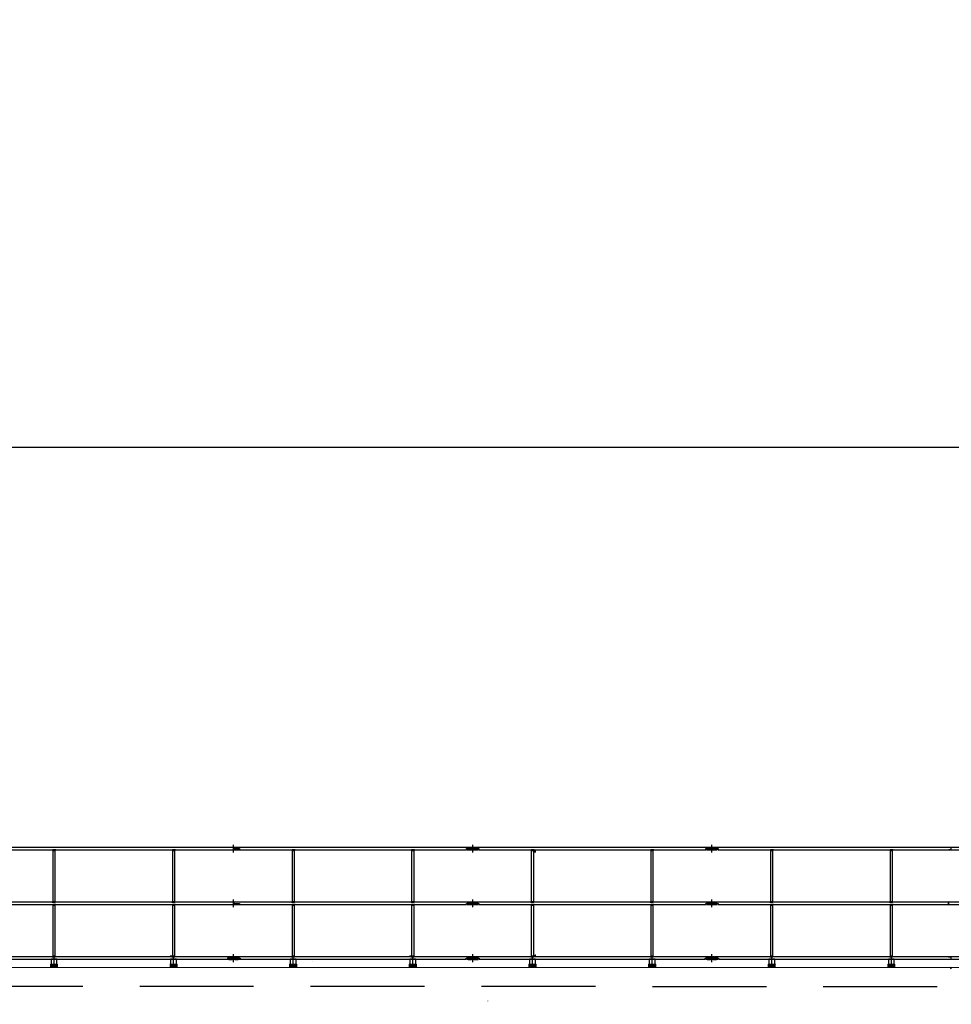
# Model space of a CAD drawing. Extents: x -805 to 3526, y -961 to 1039.
# Tile 137 of 256: x 302.48 to 310.27, y 37.2 to 45.43. Entities that reach past the tile are written whole.
import ezdxf

# ---------------------------------------------------------------- set-up
doc = ezdxf.new("R2010")
doc.units = 0
doc.linetypes.add('VERDECKT2', pattern=[4.7625, 3.175, -1.5875])
doc.layers.get('0').update_dxf_attribs({"color": 251})
for name, color, linetype in [('_IB_Konstruktion geschnitten', 4, 'Continuous'), ('Schnitt 2', 251, 'Continuous'), ('TTK-P-Bahnsteig', 12, 'Continuous'), ('TTK-P-Gleis', 162, 'Continuous'), ('TTK-P-Verm-ProVI', 112, 'Continuous')]:
    doc.layers.add(name, color=color, linetype=linetype)
doc.layers.add('P-HP-Dorsten 2022 - Ansicht$0$VE22-087 - Bf_Dorsten-Hervest ModellRevit2021_rvt-1-Schnitt 8$0$A-GENM', color=13, linetype='Continuous', lineweight=9)
doc.layers.add('TTK-P-Treppe unten', color=12, linetype='Continuous', lineweight=25)
doc.styles.add('AKG DIN 6776', font='AKG_DIN67.TTF')
doc.dimstyles.new('TTK$6', dxfattribs={"dimtxt": 2.5, "dimasz": 2.5, "dimexe": 3.5, "dimexo": 0.1, "dimgap": 1, "dimtad": 1, "dimzin": 0, "dimtxsty": 'AKG DIN 6776', "dimblk": 'OBLIQUE', "dimcen": -0.09, "dimdle": 3, "dimse1": 1, "dimse2": 1, "dimclrd": 256, "dimclre": 256, "dimclrt": 256, "dimadec": 3, "dimazin": 0, "dimtfac": 1, "dimtofl": 0, "dimtmove": 0, "dimatfit": 3, "dimldrblk": 'OBLIQUE', "dimfxl": 7, "dimfxlon": 1, "dimtolj": 1, "dimtzin": 0, "dimlwd": -1, "dimlwe": -1, "dimarcsym": 0})

# ---------------------------------------------------------------- blocks, each defined once
blk = doc.blocks.new('*D546')
at = {"layer": 'DEFPOINTS', "color": 0}
for p in [(1248.9571, 37.4519), (1249.0816, 37.3335), (0, 0)]:
    blk.add_point(p, dxfattribs=at)
at = {"layer": 'TTK-P-Treppe unten', "insert": (1249.4133, 37.6958), "char_height": 0.25, "attachment_point": 5, "style": 'AKG DIN 6776'}
blk.add_mtext('\\A1;37,33', dxfattribs=at)
blk = doc.blocks.new('_OBLIQUE')
at = {"color": 0, "linetype": 'ByBlock'}
blk.add_line((-0.5, -0.5), (0.5, 0.5), dxfattribs=at)
blk = doc.blocks.new('*D545')
at = {"layer": 'DEFPOINTS', "color": 0}
for p in [(1259.6018, 37.4765), (1259.6991, 37.3874), (0.198, 0.0396)]:
    blk.add_point(p, dxfattribs=at)
at = {"layer": 'TTK-P-Treppe unten', "insert": (1259.1455, 37.7204), "char_height": 0.25, "attachment_point": 5, "style": 'AKG DIN 6776'}
blk.add_mtext('\\A1;37,35', dxfattribs=at)
blk = doc.blocks.new('*D540')
at = {"layer": 'DEFPOINTS', "color": 0}
for p in [(1239.4124, 37.4656), (1239.2481, 37.3256), (-4.9372, 1.7943)]:
    blk.add_point(p, dxfattribs=at)
at = {"layer": 'TTK-P-Treppe unten', "insert": (1238.8681, 37.7095), "char_height": 0.25, "attachment_point": 5, "style": 'AKG DIN 6776', "bg_fill": 3, "box_fill_scale": 1.1, "bg_fill_color": 256, "bg_fill_true_color": 13158600, "bg_fill_transparency": 0}
blk.add_mtext('\\A1;37,329', dxfattribs=at)

msp = doc.modelspace()

# ---------------------------------------------------------------- linework, layer by layer
at = {"layer": '_IB_Konstruktion geschnitten', "color": 251}
for p, q in [((304.2706, 38.4719), (304.2706, 38.5372)), ((306.2706, 38.4719), (306.2706, 38.5372)), ((306.2706, 38.4719), (306.2706, 38.5372)), ((308.2706, 38.4719), (308.2706, 38.5372)), ((308.2706, 38.4719), (308.2706, 38.5372)), ((306.2681, 38.5145), (299.7536, 38.5145)), ((299.7536, 38.4945), (306.2186, 38.4945)), ((302.7556, 38.4945), (302.7606, 38.4945)), ((302.7606, 38.4895), (302.7556, 38.4945)), ((302.7556, 38.4945), (302.7606, 38.4945)), ((302.7606, 38.4895), (302.7556, 38.4945)), ((302.7806, 38.4945), (302.7606, 38.4945)), ((302.7606, 38.4945), (302.7606, 38.057)), ((302.7606, 38.4945), (302.7606, 38.4895)), ((302.7606, 38.4945), (302.7606, 38.4895)), ((302.7806, 38.4945), (302.7606, 38.4945)), ((302.7606, 38.4945), (302.7606, 38.4895)), ((302.7606, 38.4895), (302.7806, 38.4895)), ((302.7806, 38.057), (302.7806, 38.4945)), ((302.7856, 38.4945), (302.7806, 38.4945)), ((302.7806, 38.4945), (302.7806, 38.4895)), ((302.7806, 38.4895), (302.7856, 38.4945)), ((302.7856, 38.4945), (302.7806, 38.4945)), ((302.7806, 38.4945), (302.7806, 38.4895)), ((302.7806, 38.4895), (302.7856, 38.4945)), ((302.7806, 38.4895), (302.7806, 38.4945)), ((303.7556, 38.4945), (303.7606, 38.4945)), ((303.7606, 38.4895), (303.7556, 38.4945)), ((303.7556, 38.4945), (303.7606, 38.4945)), ((303.7606, 38.4895), (303.7556, 38.4945)), ((303.7606, 38.4945), (303.7606, 38.4895)), ((303.7806, 38.4945), (303.7606, 38.4945)), ((303.7606, 38.4945), (303.7606, 38.057)), ((303.7606, 38.4945), (303.7606, 38.4895)), ((303.7806, 38.4945), (303.7606, 38.4945)), ((303.7606, 38.4945), (303.7606, 38.4895)), ((303.7606, 38.4895), (303.7806, 38.4895)), ((303.7856, 38.4945), (303.7806, 38.4945)), ((303.7806, 38.4945), (303.7806, 38.4895)), ((303.7806, 38.4895), (303.7856, 38.4945)), ((303.7806, 38.057), (303.7806, 38.4945)), ((303.7856, 38.4945), (303.7806, 38.4945)), ((303.7806, 38.4945), (303.7806, 38.4895)), ((303.7806, 38.4895), (303.7856, 38.4945)), ((303.7806, 38.4895), (303.7806, 38.4945)), ((304.2731, 38.5145), (304.2731, 38.5045)), ((304.2731, 38.5045), (304.3226, 38.5045)), ((304.3226, 38.5045), (304.3226, 38.4945)), ((304.7556, 38.4945), (304.7606, 38.4945)), ((304.7606, 38.4895), (304.7556, 38.4945)), ((304.7556, 38.4945), (304.7606, 38.4945)), ((304.7606, 38.4895), (304.7556, 38.4945)), ((304.7806, 38.4945), (304.7606, 38.4945)), ((304.7606, 38.4945), (304.7606, 38.057)), ((304.7606, 38.4945), (304.7606, 38.4895)), ((304.7606, 38.4945), (304.7606, 38.4895)), ((304.7806, 38.4945), (304.7606, 38.4945)), ((304.7606, 38.4945), (304.7606, 38.4895)), ((304.7606, 38.4895), (304.7806, 38.4895)), ((304.7806, 38.057), (304.7806, 38.4945)), ((304.7856, 38.4945), (304.7806, 38.4945)), ((304.7806, 38.4945), (304.7806, 38.4895)), ((304.7806, 38.4895), (304.7856, 38.4945)), ((304.7856, 38.4945), (304.7806, 38.4945)), ((304.7806, 38.4945), (304.7806, 38.4895)), ((304.7806, 38.4895), (304.7856, 38.4945)), ((304.7806, 38.4895), (304.7806, 38.4945)), ((305.7556, 38.4945), (305.7606, 38.4945)), ((305.7606, 38.4895), (305.7556, 38.4945)), ((305.7556, 38.4945), (305.7606, 38.4945)), ((305.7606, 38.4895), (305.7556, 38.4945)), ((305.7606, 38.4945), (305.7606, 38.4895)), ((305.7806, 38.4945), (305.7606, 38.4945)), ((305.7606, 38.4945), (305.7606, 38.057)), ((305.7606, 38.4945), (305.7606, 38.4895)), ((305.7806, 38.4945), (305.7606, 38.4945)), ((305.7606, 38.4945), (305.7606, 38.4895)), ((305.7606, 38.4895), (305.7806, 38.4895)), ((305.7856, 38.4945), (305.7806, 38.4945)), ((305.7806, 38.4945), (305.7806, 38.4895)), ((305.7806, 38.4895), (305.7856, 38.4945)), ((305.7806, 38.057), (305.7806, 38.4945)), ((305.7856, 38.4945), (305.7806, 38.4945)), ((305.7806, 38.4945), (305.7806, 38.4895)), ((305.7806, 38.4895), (305.7856, 38.4945)), ((305.7806, 38.4895), (305.7806, 38.4945)), ((306.2186, 38.4945), (306.2186, 38.5045)), ((306.2186, 38.5045), (306.2681, 38.5045)), ((306.2681, 38.5045), (306.2681, 38.5145)), ((308.2681, 38.5145), (306.2731, 38.5145)), ((306.2731, 38.5145), (306.2731, 38.5045)), ((306.2731, 38.5045), (306.3226, 38.5045)), ((306.3226, 38.5045), (306.3226, 38.4945)), ((306.3226, 38.4945), (308.2186, 38.4945)), ((306.7556, 38.4945), (306.7606, 38.4945)), ((306.7606, 38.4895), (306.7556, 38.4945)), ((306.7556, 38.4945), (306.7606, 38.4945)), ((306.7606, 38.4895), (306.7556, 38.4945)), ((306.7606, 38.4945), (306.7606, 38.4895)), ((306.7806, 38.4945), (306.7606, 38.4945)), ((306.7606, 38.4945), (306.7606, 38.057)), ((306.7606, 38.4945), (306.7606, 38.4895)), ((306.7806, 38.4945), (306.7606, 38.4945)), ((306.7606, 38.4945), (306.7606, 38.4895)), ((306.7606, 38.4895), (306.7806, 38.4895)), ((306.7706, 38.4945), (306.7869, 38.4787)), ((306.7856, 38.4945), (306.7806, 38.4945)), ((306.7806, 38.4945), (306.7806, 38.4895)), ((306.7806, 38.4895), (306.7856, 38.4945)), ((306.7806, 38.057), (306.7806, 38.4945)), ((306.7856, 38.4945), (306.7806, 38.4945)), ((306.7806, 38.4945), (306.7806, 38.4895)), ((306.7806, 38.4895), (306.7856, 38.4945)), ((306.7806, 38.4895), (306.7806, 38.4945)), ((306.7821, 38.493), (306.7869, 38.4864)), ((306.7869, 38.4864), (306.7993, 38.4864)), ((306.7869, 38.4787), (306.7993, 38.4787)), ((306.7936, 38.4892), (306.7936, 38.4864)), ((306.7936, 38.4892), (306.7964, 38.4864)), ((306.7936, 38.4843), (306.7962, 38.4843)), ((306.7936, 38.4837), (306.7936, 38.4787)), ((306.7936, 38.4812), (306.7962, 38.4837)), ((307.7506, 38.4945), (307.7606, 38.4945)), ((307.7506, 38.4945), (307.7606, 38.4945)), ((307.7556, 38.4945), (307.7606, 38.4945)), ((307.7606, 38.4895), (307.7556, 38.4945)), ((307.7556, 38.4945), (307.7606, 38.4945)), ((307.7606, 38.4895), (307.7556, 38.4945)), ((307.7806, 38.4945), (307.7606, 38.4945)), ((307.7606, 38.4945), (307.7606, 38.057)), ((307.7606, 38.4945), (307.7606, 38.4895)), ((307.7606, 38.4945), (307.7606, 38.4895)), ((307.7806, 38.4945), (307.7606, 38.4945)), ((307.7606, 38.4945), (307.7606, 38.4895)), ((307.7606, 38.4895), (307.7806, 38.4895)), ((307.7806, 38.057), (307.7806, 38.4945)), ((307.7856, 38.4945), (307.7806, 38.4945)), ((307.7806, 38.4945), (307.7806, 38.4895)), ((307.7806, 38.4895), (307.7856, 38.4945)), ((307.7856, 38.4945), (307.7806, 38.4945)), ((307.7806, 38.4945), (307.7806, 38.4895)), ((307.7806, 38.4895), (307.7856, 38.4945)), ((307.7806, 38.4895), (307.7806, 38.4945)), ((308.2186, 38.4945), (308.2186, 38.5045)), ((308.2186, 38.5045), (308.2681, 38.5045)), ((308.2681, 38.5045), (308.2681, 38.5145)), ((310.4237, 38.5145), (308.2731, 38.5145)), ((308.2731, 38.5145), (308.2731, 38.5045)), ((308.2731, 38.5045), (308.3226, 38.5045)), ((308.3226, 38.5045), (308.3226, 38.4945)), ((308.3226, 38.4945), (310.4237, 38.4945)), ((308.7556, 38.4945), (308.7606, 38.4945)), ((308.7606, 38.4895), (308.7556, 38.4945)), ((308.7556, 38.4945), (308.7606, 38.4945)), ((308.7606, 38.4895), (308.7556, 38.4945)), ((308.7806, 38.4945), (308.7606, 38.4945)), ((308.7606, 38.4945), (308.7606, 38.057)), ((308.7606, 38.4945), (308.7606, 38.4895)), ((308.7606, 38.4945), (308.7606, 38.4895)), ((308.7806, 38.4945), (308.7606, 38.4945)), ((308.7606, 38.4945), (308.7606, 38.4895)), ((308.7606, 38.4895), (308.7806, 38.4895)), ((308.7806, 38.057), (308.7806, 38.4945)), ((308.7856, 38.4945), (308.7806, 38.4945)), ((308.7806, 38.4945), (308.7806, 38.4895)), ((308.7806, 38.4895), (308.7856, 38.4945)), ((308.7856, 38.4945), (308.7806, 38.4945)), ((308.7806, 38.4945), (308.7806, 38.4895)), ((308.7806, 38.4895), (308.7856, 38.4945)), ((308.7806, 38.4895), (308.7806, 38.4945)), ((309.7556, 38.4945), (309.7606, 38.4945)), ((309.7606, 38.4895), (309.7556, 38.4945)), ((309.7556, 38.4945), (309.7606, 38.4945)), ((309.7606, 38.4895), (309.7556, 38.4945)), ((309.7806, 38.4945), (309.7606, 38.4945)), ((309.7606, 38.4945), (309.7606, 38.057)), ((309.7606, 38.4945), (309.7606, 38.4895)), ((309.7606, 38.4945), (309.7606, 38.4895)), ((309.7806, 38.4945), (309.7606, 38.4945)), ((309.7606, 38.4945), (309.7606, 38.4895)), ((309.7606, 38.4895), (309.7806, 38.4895)), ((309.7806, 38.057), (309.7806, 38.4945)), ((309.7856, 38.4945), (309.7806, 38.4945)), ((309.7806, 38.4945), (309.7806, 38.4895)), ((309.7806, 38.4895), (309.7856, 38.4945)), ((309.7856, 38.4945), (309.7806, 38.4945)), ((309.7806, 38.4945), (309.7806, 38.4895)), ((309.7806, 38.4895), (309.7856, 38.4945)), ((309.7806, 38.4895), (309.7806, 38.4945)), ((310.2476, 38.4945), (310.2506, 38.4945)), ((310.2506, 38.4915), (310.2476, 38.4945)), ((310.2506, 38.4945), (310.2506, 38.4915)), ((310.2706, 38.4945), (310.2506, 38.4945)), ((310.2676, 38.4945), (310.2706, 38.4945)), ((310.2706, 38.4915), (310.2676, 38.4945)), ((310.2706, 38.4945), (310.2706, 38.5125)), ((310.2706, 38.4945), (310.2706, 38.4915)), ((306.2681, 38.057), (299.7536, 38.057)), ((299.7536, 38.037), (306.2186, 38.037)), ((302.7606, 38.062), (302.7556, 38.057)), ((302.7606, 38.062), (302.7556, 38.057)), ((302.7556, 38.057), (302.7606, 38.057)), ((302.7556, 38.057), (302.7606, 38.057)), ((302.7556, 38.037), (302.7606, 38.037)), ((302.7606, 38.032), (302.7556, 38.037)), ((302.7556, 38.037), (302.7606, 38.037)), ((302.7606, 38.032), (302.7556, 38.037)), ((302.7606, 38.057), (302.7606, 38.062)), ((302.7606, 38.057), (302.7606, 38.062)), ((302.7606, 38.062), (302.7806, 38.062)), ((302.7606, 38.057), (302.7606, 38.062)), ((302.7606, 38.057), (302.7806, 38.057)), ((302.7806, 38.057), (302.7606, 38.057)), ((302.7806, 38.037), (302.7606, 38.037)), ((302.7606, 38.037), (302.7606, 38.032)), ((302.7606, 38.037), (302.7606, 38.032)), ((302.7806, 38.037), (302.7606, 38.037)), ((302.7606, 38.037), (302.7606, 38.032)), ((302.7606, 38.032), (302.7806, 38.032)), ((302.7806, 38.057), (302.7806, 38.062)), ((302.7806, 38.062), (302.7856, 38.057)), ((302.7806, 38.057), (302.7806, 38.062)), ((302.7806, 38.062), (302.7856, 38.057)), ((302.7806, 38.062), (302.7806, 38.057)), ((302.7856, 38.057), (302.7806, 38.057)), ((302.7856, 38.057), (302.7806, 38.057)), ((302.7856, 38.037), (302.7806, 38.037)), ((302.7806, 38.037), (302.7806, 38.032)), ((302.7806, 38.032), (302.7856, 38.037)), ((302.7856, 38.037), (302.7806, 38.037)), ((302.7806, 38.037), (302.7806, 38.032)), ((302.7806, 38.032), (302.7856, 38.037)), ((302.7806, 38.032), (302.7806, 38.037)), ((303.7606, 38.062), (303.7556, 38.057)), ((303.7606, 38.062), (303.7556, 38.057)), ((303.7556, 38.057), (303.7606, 38.057)), ((303.7556, 38.057), (303.7606, 38.057)), ((303.7556, 38.037), (303.7606, 38.037)), ((303.7606, 38.032), (303.7556, 38.037)), ((303.7556, 38.037), (303.7606, 38.037)), ((303.7606, 38.032), (303.7556, 38.037)), ((303.7606, 38.057), (303.7606, 38.062)), ((303.7606, 38.057), (303.7606, 38.062)), ((303.7606, 38.062), (303.7806, 38.062)), ((303.7606, 38.057), (303.7606, 38.062)), ((303.7606, 38.057), (303.7806, 38.057)), ((303.7806, 38.057), (303.7606, 38.057)), ((303.7806, 38.037), (303.7606, 38.037)), ((303.7606, 38.037), (303.7606, 38.032)), ((303.7606, 38.037), (303.7606, 38.032)), ((303.7806, 38.037), (303.7606, 38.037)), ((303.7606, 38.037), (303.7606, 38.032)), ((303.7606, 38.032), (303.7806, 38.032)), ((303.7806, 38.057), (303.7806, 38.062)), ((303.7806, 38.062), (303.7856, 38.057)), ((303.7806, 38.057), (303.7806, 38.062)), ((303.7806, 38.062), (303.7856, 38.057)), ((303.7806, 38.062), (303.7806, 38.057)), ((303.7856, 38.057), (303.7806, 38.057)), ((303.7856, 38.057), (303.7806, 38.057)), ((303.7856, 38.037), (303.7806, 38.037)), ((303.7806, 38.037), (303.7806, 38.032)), ((303.7806, 38.032), (303.7856, 38.037)), ((303.7856, 38.037), (303.7806, 38.037)), ((303.7806, 38.037), (303.7806, 38.032)), ((303.7806, 38.032), (303.7856, 38.037)), ((303.7806, 38.032), (303.7806, 38.037)), ((304.2706, 38.0144), (304.2706, 38.0797)), ((304.2731, 38.057), (304.2731, 38.047)), ((304.2731, 38.047), (304.3226, 38.047)), ((304.3226, 38.047), (304.3226, 38.037)), ((304.7606, 38.062), (304.7556, 38.057)), ((304.7606, 38.062), (304.7556, 38.057)), ((304.7556, 38.057), (304.7606, 38.057)), ((304.7556, 38.057), (304.7606, 38.057)), ((304.7556, 38.037), (304.7606, 38.037)), ((304.7606, 38.032), (304.7556, 38.037)), ((304.7556, 38.037), (304.7606, 38.037)), ((304.7606, 38.032), (304.7556, 38.037)), ((304.7606, 38.057), (304.7606, 38.062)), ((304.7606, 38.057), (304.7606, 38.062)), ((304.7606, 38.062), (304.7806, 38.062)), ((304.7606, 38.057), (304.7606, 38.062)), ((304.7606, 38.057), (304.7806, 38.057)), ((304.7806, 38.057), (304.7606, 38.057)), ((304.7806, 38.037), (304.7606, 38.037)), ((304.7606, 38.037), (304.7606, 38.032)), ((304.7606, 38.037), (304.7606, 38.032)), ((304.7806, 38.037), (304.7606, 38.037)), ((304.7606, 38.037), (304.7606, 38.032)), ((304.7606, 38.032), (304.7806, 38.032)), ((304.7806, 38.057), (304.7806, 38.062)), ((304.7806, 38.062), (304.7856, 38.057)), ((304.7806, 38.057), (304.7806, 38.062)), ((304.7806, 38.062), (304.7856, 38.057)), ((304.7806, 38.062), (304.7806, 38.057)), ((304.7856, 38.057), (304.7806, 38.057)), ((304.7856, 38.057), (304.7806, 38.057)), ((304.7856, 38.037), (304.7806, 38.037)), ((304.7806, 38.037), (304.7806, 38.032)), ((304.7806, 38.032), (304.7856, 38.037)), ((304.7856, 38.037), (304.7806, 38.037)), ((304.7806, 38.037), (304.7806, 38.032)), ((304.7806, 38.032), (304.7856, 38.037)), ((304.7806, 38.032), (304.7806, 38.037)), ((305.7606, 38.062), (305.7556, 38.057)), ((305.7606, 38.062), (305.7556, 38.057)), ((305.7556, 38.057), (305.7606, 38.057)), ((305.7556, 38.057), (305.7606, 38.057)), ((305.7556, 38.037), (305.7606, 38.037)), ((305.7606, 38.032), (305.7556, 38.037)), ((305.7556, 38.037), (305.7606, 38.037)), ((305.7606, 38.032), (305.7556, 38.037)), ((305.7606, 38.057), (305.7606, 38.062)), ((305.7606, 38.057), (305.7606, 38.062)), ((305.7606, 38.062), (305.7806, 38.062)), ((305.7606, 38.057), (305.7606, 38.062)), ((305.7606, 38.057), (305.7806, 38.057)), ((305.7806, 38.057), (305.7606, 38.057)), ((305.7806, 38.037), (305.7606, 38.037)), ((305.7606, 38.037), (305.7606, 38.032)), ((305.7606, 38.037), (305.7606, 38.032)), ((305.7806, 38.037), (305.7606, 38.037)), ((305.7606, 38.037), (305.7606, 38.032)), ((305.7606, 38.032), (305.7806, 38.032)), ((305.7806, 38.057), (305.7806, 38.062)), ((305.7806, 38.062), (305.7856, 38.057)), ((305.7806, 38.057), (305.7806, 38.062)), ((305.7806, 38.062), (305.7856, 38.057)), ((305.7806, 38.062), (305.7806, 38.057)), ((305.7856, 38.057), (305.7806, 38.057)), ((305.7856, 38.057), (305.7806, 38.057)), ((305.7856, 38.037), (305.7806, 38.037)), ((305.7806, 38.037), (305.7806, 38.032)), ((305.7806, 38.032), (305.7856, 38.037)), ((305.7856, 38.037), (305.7806, 38.037)), ((305.7806, 38.037), (305.7806, 38.032)), ((305.7806, 38.032), (305.7856, 38.037)), ((305.7806, 38.032), (305.7806, 38.037)), ((306.2186, 38.037), (306.2186, 38.047)), ((306.2186, 38.047), (306.2681, 38.047)), ((306.2681, 38.047), (306.2681, 38.057)), ((306.2706, 38.0144), (306.2706, 38.0797)), ((306.2706, 38.0144), (306.2706, 38.0797)), ((308.2681, 38.057), (306.2731, 38.057)), ((306.2731, 38.057), (306.2731, 38.047)), ((306.2731, 38.047), (306.3226, 38.047)), ((306.3226, 38.047), (306.3226, 38.037)), ((306.3226, 38.037), (308.2186, 38.037)), ((306.7606, 38.062), (306.7556, 38.057)), ((306.7606, 38.062), (306.7556, 38.057)), ((306.7556, 38.057), (306.7606, 38.057)), ((306.7556, 38.057), (306.7606, 38.057)), ((306.7556, 38.037), (306.7606, 38.037)), ((306.7606, 38.032), (306.7556, 38.037)), ((306.7556, 38.037), (306.7606, 38.037)), ((306.7606, 38.032), (306.7556, 38.037)), ((306.7606, 38.057), (306.7606, 38.062)), ((306.7606, 38.057), (306.7606, 38.062)), ((306.7606, 38.062), (306.7806, 38.062)), ((306.7606, 38.057), (306.7606, 38.062)), ((306.7606, 38.057), (306.7806, 38.057)), ((306.7806, 38.057), (306.7606, 38.057)), ((306.7806, 38.037), (306.7606, 38.037)), ((306.7606, 38.037), (306.7606, 38.032)), ((306.7606, 38.037), (306.7606, 38.032)), ((306.7806, 38.037), (306.7606, 38.037)), ((306.7606, 38.037), (306.7606, 38.032)), ((306.7606, 38.032), (306.7806, 38.032)), ((306.7806, 38.057), (306.7806, 38.062)), ((306.7806, 38.062), (306.7856, 38.057)), ((306.7806, 38.057), (306.7806, 38.062)), ((306.7806, 38.062), (306.7856, 38.057)), ((306.7806, 38.062), (306.7806, 38.057)), ((306.7856, 38.057), (306.7806, 38.057)), ((306.7856, 38.057), (306.7806, 38.057)), ((306.7856, 38.037), (306.7806, 38.037)), ((306.7806, 38.037), (306.7806, 38.032)), ((306.7806, 38.032), (306.7856, 38.037)), ((306.7856, 38.037), (306.7806, 38.037)), ((306.7806, 38.037), (306.7806, 38.032)), ((306.7806, 38.032), (306.7856, 38.037)), ((306.7806, 38.032), (306.7806, 38.037)), ((307.7606, 38.062), (307.7556, 38.057)), ((307.7606, 38.062), (307.7556, 38.057)), ((307.7556, 38.057), (307.7606, 38.057)), ((307.7556, 38.057), (307.7606, 38.057)), ((307.7556, 38.037), (307.7606, 38.037)), ((307.7606, 38.032), (307.7556, 38.037)), ((307.7556, 38.037), (307.7606, 38.037)), ((307.7606, 38.032), (307.7556, 38.037)), ((307.7606, 38.057), (307.7606, 38.062)), ((307.7606, 38.057), (307.7606, 38.062)), ((307.7606, 38.062), (307.7806, 38.062)), ((307.7606, 38.057), (307.7606, 38.062)), ((307.7606, 38.057), (307.7806, 38.057)), ((307.7806, 38.057), (307.7606, 38.057)), ((307.7806, 38.037), (307.7606, 38.037)), ((307.7606, 38.037), (307.7606, 38.032)), ((307.7606, 38.037), (307.7606, 38.032)), ((307.7806, 38.037), (307.7606, 38.037)), ((307.7606, 38.037), (307.7606, 38.032)), ((307.7606, 38.032), (307.7806, 38.032)), ((307.7806, 38.057), (307.7806, 38.062)), ((307.7806, 38.062), (307.7856, 38.057)), ((307.7806, 38.057), (307.7806, 38.062)), ((307.7806, 38.062), (307.7856, 38.057)), ((307.7806, 38.062), (307.7806, 38.057)), ((307.7856, 38.057), (307.7806, 38.057)), ((307.7856, 38.057), (307.7806, 38.057)), ((307.7856, 38.037), (307.7806, 38.037)), ((307.7806, 38.037), (307.7806, 38.032)), ((307.7806, 38.032), (307.7856, 38.037)), ((307.7856, 38.037), (307.7806, 38.037)), ((307.7806, 38.037), (307.7806, 38.032)), ((307.7806, 38.032), (307.7856, 38.037)), ((307.7806, 38.032), (307.7806, 38.037)), ((308.2186, 38.037), (308.2186, 38.047)), ((308.2186, 38.047), (308.2681, 38.047)), ((308.2681, 38.047), (308.2681, 38.057)), ((308.2706, 38.0144), (308.2706, 38.0797)), ((308.2706, 38.0144), (308.2706, 38.0797)), ((310.4237, 38.057), (308.2731, 38.057)), ((308.2731, 38.057), (308.2731, 38.047)), ((308.2731, 38.047), (308.3226, 38.047)), ((308.3226, 38.047), (308.3226, 38.037)), ((308.3226, 38.037), (310.4237, 38.037)), ((308.7606, 38.062), (308.7556, 38.057)), ((308.7606, 38.062), (308.7556, 38.057)), ((308.7556, 38.057), (308.7606, 38.057)), ((308.7556, 38.057), (308.7606, 38.057)), ((308.7556, 38.037), (308.7606, 38.037)), ((308.7606, 38.032), (308.7556, 38.037)), ((308.7556, 38.037), (308.7606, 38.037)), ((308.7606, 38.032), (308.7556, 38.037)), ((308.7606, 38.057), (308.7606, 38.062)), ((308.7606, 38.057), (308.7606, 38.062)), ((308.7606, 38.062), (308.7806, 38.062)), ((308.7606, 38.057), (308.7606, 38.062)), ((308.7606, 38.057), (308.7806, 38.057)), ((308.7806, 38.057), (308.7606, 38.057)), ((308.7806, 38.037), (308.7606, 38.037)), ((308.7606, 38.037), (308.7606, 38.032)), ((308.7606, 38.037), (308.7606, 38.032)), ((308.7806, 38.037), (308.7606, 38.037)), ((308.7606, 38.037), (308.7606, 38.032)), ((308.7606, 38.032), (308.7806, 38.032)), ((308.7806, 38.057), (308.7806, 38.062)), ((308.7806, 38.062), (308.7856, 38.057)), ((308.7806, 38.057), (308.7806, 38.062)), ((308.7806, 38.062), (308.7856, 38.057)), ((308.7806, 38.062), (308.7806, 38.057)), ((308.7856, 38.057), (308.7806, 38.057)), ((308.7856, 38.057), (308.7806, 38.057)), ((308.7856, 38.037), (308.7806, 38.037)), ((308.7806, 38.037), (308.7806, 38.032)), ((308.7806, 38.032), (308.7856, 38.037)), ((308.7856, 38.037), (308.7806, 38.037)), ((308.7806, 38.037), (308.7806, 38.032)), ((308.7806, 38.032), (308.7856, 38.037)), ((308.7806, 38.032), (308.7806, 38.037)), ((309.7606, 38.062), (309.7556, 38.057)), ((309.7606, 38.062), (309.7556, 38.057)), ((309.7556, 38.057), (309.7606, 38.057)), ((309.7556, 38.057), (309.7606, 38.057)), ((309.7556, 38.037), (309.7606, 38.037)), ((309.7606, 38.032), (309.7556, 38.037)), ((309.7556, 38.037), (309.7606, 38.037)), ((309.7606, 38.032), (309.7556, 38.037)), ((309.7606, 38.057), (309.7606, 38.062)), ((309.7606, 38.057), (309.7606, 38.062)), ((309.7606, 38.062), (309.7806, 38.062)), ((309.7606, 38.057), (309.7606, 38.062)), ((309.7606, 38.057), (309.7806, 38.057)), ((309.7806, 38.057), (309.7606, 38.057)), ((309.7806, 38.037), (309.7606, 38.037)), ((309.7606, 38.037), (309.7606, 38.032)), ((309.7606, 38.037), (309.7606, 38.032)), ((309.7806, 38.037), (309.7606, 38.037)), ((309.7606, 38.037), (309.7606, 38.032)), ((309.7606, 38.032), (309.7806, 38.032)), ((309.7806, 38.057), (309.7806, 38.062)), ((309.7806, 38.062), (309.7856, 38.057)), ((309.7806, 38.057), (309.7806, 38.062)), ((309.7806, 38.062), (309.7856, 38.057)), ((309.7806, 38.062), (309.7806, 38.057)), ((309.7856, 38.057), (309.7806, 38.057)), ((309.7856, 38.057), (309.7806, 38.057)), ((309.7856, 38.037), (309.7806, 38.037)), ((309.7806, 38.037), (309.7806, 38.032)), ((309.7806, 38.032), (309.7856, 38.037)), ((309.7856, 38.037), (309.7806, 38.037)), ((309.7806, 38.037), (309.7806, 38.032)), ((309.7806, 38.032), (309.7856, 38.037)), ((309.7806, 38.032), (309.7806, 38.037)), ((310.2506, 38.062), (310.2456, 38.057)), ((310.2506, 38.062), (310.2456, 38.057)), ((310.2456, 38.057), (310.2506, 38.057)), ((310.2456, 38.057), (310.2506, 38.057)), ((310.2506, 38.057), (310.2456, 38.057)), ((310.2456, 38.057), (310.2456, 38.037)), ((310.2456, 38.037), (310.2506, 38.037)), ((310.2506, 38.032), (310.2456, 38.037)), ((310.2456, 38.037), (310.2506, 38.037)), ((310.2506, 38.032), (310.2456, 38.037)), ((310.2456, 38.037), (310.2506, 38.037)), ((310.2506, 38.057), (310.2506, 38.062)), ((310.2506, 38.057), (310.2506, 38.062)), ((310.2506, 38.037), (310.2506, 38.057)), ((310.2506, 38.037), (310.2506, 38.057)), ((310.2506, 38.037), (310.2506, 38.032)), ((310.2506, 38.037), (310.2506, 38.032))]:
    msp.add_line(p, q, dxfattribs=at)
for points in [[(306.2256, 38.4945), (306.3156, 38.4945), (306.3156, 38.5045), (306.2256, 38.5045)], [(306.2256, 38.4945), (306.3156, 38.4945), (306.3156, 38.5045), (306.2256, 38.5045)], [(306.2306, 38.5045), (306.2556, 38.5045), (306.2556, 38.4945), (306.2306, 38.4945)], [(306.2306, 38.5045), (306.2556, 38.5045), (306.2556, 38.4945), (306.2306, 38.4945)], [(306.2856, 38.5045), (306.3106, 38.5045), (306.3106, 38.4945), (306.2856, 38.4945)], [(306.2856, 38.5045), (306.3106, 38.5045), (306.3106, 38.4945), (306.2856, 38.4945)], [(308.2256, 38.4945), (308.3156, 38.4945), (308.3156, 38.5045), (308.2256, 38.5045)], [(308.2306, 38.5045), (308.2556, 38.5045), (308.2556, 38.4945), (308.2306, 38.4945)], [(308.2856, 38.5045), (308.3106, 38.5045), (308.3106, 38.4945), (308.2856, 38.4945)], [(306.2256, 38.037), (306.3156, 38.037), (306.3156, 38.047), (306.2256, 38.047)], [(306.2306, 38.047), (306.2556, 38.047), (306.2556, 38.037), (306.2306, 38.037)], [(306.2856, 38.047), (306.3106, 38.047), (306.3106, 38.037), (306.2856, 38.037)], [(308.2256, 38.037), (308.3156, 38.037), (308.3156, 38.047), (308.2256, 38.047)], [(308.2306, 38.047), (308.2556, 38.047), (308.2556, 38.037), (308.2306, 38.037)], [(308.2856, 38.047), (308.3106, 38.047), (308.3106, 38.037), (308.2856, 38.037)]]:
    msp.add_lwpolyline(points, close=True, dxfattribs=at)
msp.add_arc((310.2686, 38.5125), 0.002, 360, 90, dxfattribs=at)
at = {"layer": 'P-HP-Dorsten 2022 - Ansicht$0$VE22-087 - Bf_Dorsten-Hervest ModellRevit2021_rvt-1-Schnitt 8$0$A-GENM', "color": 251}
for q in [(306.3985, 37.2283), (306.3986, 37.2316)]:
    msp.add_line((306.3986, 37.2283), q, dxfattribs=at)
at = {"layer": 'TTK-P-Bahnsteig', "color": 251, "linetype": 'VERDECKT2', "ltscale": 0.3}
msp.add_line((320.1556, 37.345), (299.8522, 37.3545), dxfattribs=at)
at = {"layer": 'TTK-P-Gleis', "color": 251, "linetype": 'Continuous', "ltscale": 2}
msp.add_line((320.1557, 37.505), (296.6772, 37.5142), dxfattribs=at)

# ---------------------------------------------------------------- dimensions: what is measured, and where the dimension line sits
at = {"layer": 'TTK-P-Treppe unten', "color": 251}
for feature_location, offset, origin, picture, middle in [((1259.6991, 37.3874), (-0.0973, 0.0891), (0.198, 0.0396), '*D545', (1259.1455, 37.7204)), ((1249.0816, 37.3335), (-0.1245, 0.1184), (0, 0), '*D546', (1249.4133, 37.6958))]:
    dim = msp.add_ordinate_dim(feature_location=feature_location, offset=offset, dtype=0, origin=origin, dimstyle='TTK$6', override={"dimscale": 0}, dxfattribs=at)
    dim.commit()
    dim.dimension.update_dxf_attribs({"geometry": picture, "text_midpoint": middle})

# ---------------------------------------------------------------- next in the draw order: dimensions: what is measured, and where the dimension line sits
dim = msp.add_ordinate_dim(feature_location=(1239.2481, 37.3256), offset=(0.1119, 0.1412), dtype=0, origin=(-4.9372, 1.7943), text='37,329', dimstyle='TTK$6', override={"dimscale": 0, "dimtfill": 1}, dxfattribs=at)
dim.commit()
dim.dimension.update_dxf_attribs({"geometry": '*D540', "text_midpoint": (1238.8681, 37.7095)})

# ---------------------------------------------------------------- next in the draw order: linework, layer by layer
at = {"layer": '_IB_Konstruktion geschnitten', "color": 251}
for p, q in [((302.7606, 38.037), (302.7606, 37.5995)), ((302.7806, 37.5995), (302.7806, 38.037)), ((303.7606, 38.037), (303.7606, 37.5995)), ((303.7806, 37.5995), (303.7806, 38.037)), ((304.7606, 38.037), (304.7606, 37.5995)), ((304.7806, 37.5995), (304.7806, 38.037)), ((305.7606, 38.037), (305.7606, 37.5995)), ((305.7806, 37.5995), (305.7806, 38.037)), ((306.7606, 38.037), (306.7606, 37.5995)), ((306.7806, 37.5995), (306.7806, 38.037)), ((307.7606, 38.037), (307.7606, 37.5995)), ((307.7806, 37.5995), (307.7806, 38.037)), ((308.7606, 38.037), (308.7606, 37.5995)), ((308.7806, 37.5995), (308.7806, 38.037)), ((309.7606, 38.037), (309.7606, 37.5995)), ((309.7806, 37.5995), (309.7806, 38.037)), ((304.2706, 37.5569), (304.2706, 37.6222)), ((306.2706, 37.5569), (306.2706, 37.6222)), ((306.2706, 37.5569), (306.2706, 37.6222)), ((306.7936, 37.6176), (306.7962, 37.6176)), ((306.7936, 37.617), (306.7936, 37.6119)), ((306.7936, 37.6144), (306.7962, 37.617)), ((308.2706, 37.5569), (308.2706, 37.6222)), ((308.2706, 37.5569), (308.2706, 37.6222)), ((306.2681, 37.5995), (299.7536, 37.5995)), ((299.7536, 37.5795), (306.2156, 37.5795)), ((302.7606, 37.6045), (302.7556, 37.5995)), ((302.7556, 37.5995), (302.7606, 37.5995)), ((302.7606, 37.5995), (302.7606, 37.6045)), ((302.7806, 37.6045), (302.7606, 37.6045)), ((302.7606, 37.6045), (302.7606, 37.5995)), ((302.7606, 37.5995), (302.7806, 37.5995)), ((302.7606, 37.5995), (302.7806, 37.5995)), ((302.7706, 37.5342), (302.7706, 37.5995)), ((302.7806, 37.5995), (302.7806, 37.6045)), ((302.7806, 37.6045), (302.7856, 37.5995)), ((302.7806, 37.5995), (302.7806, 37.6045)), ((302.7856, 37.5995), (302.7806, 37.5995)), ((303.7543, 37.6049), (303.7419, 37.6049)), ((303.7476, 37.6076), (303.7448, 37.6049)), ((303.7476, 37.6076), (303.7476, 37.6049)), ((303.7591, 37.601), (303.7543, 37.6049)), ((303.7606, 37.6045), (303.7556, 37.5995)), ((303.7556, 37.5995), (303.7606, 37.5995)), ((303.7606, 37.5995), (303.7606, 37.6045)), ((303.7806, 37.6045), (303.7606, 37.6045)), ((303.7606, 37.6045), (303.7606, 37.5995)), ((303.7606, 37.5995), (303.7806, 37.5995)), ((303.7606, 37.5995), (303.7806, 37.5995)), ((303.7706, 37.5342), (303.7706, 37.5995)), ((303.7806, 37.5995), (303.7806, 37.6045)), ((303.7806, 37.6045), (303.7856, 37.5995)), ((303.7806, 37.5995), (303.7806, 37.6045)), ((303.7856, 37.5995), (303.7806, 37.5995)), ((304.2731, 37.5995), (304.2731, 37.5895)), ((304.2731, 37.5895), (304.3256, 37.5895)), ((304.3046, 37.5995), (304.2866, 37.5995)), ((304.2866, 37.5995), (304.2866, 37.5895)), ((304.2866, 37.5895), (304.3046, 37.5895)), ((304.3046, 37.5895), (304.3046, 37.5995)), ((304.3256, 37.5895), (304.3256, 37.5795)), ((304.7606, 37.6045), (304.7556, 37.5995)), ((304.7556, 37.5995), (304.7606, 37.5995)), ((304.7606, 37.5995), (304.7606, 37.6045)), ((304.7806, 37.6045), (304.7606, 37.6045)), ((304.7606, 37.6045), (304.7606, 37.5995)), ((304.7606, 37.5995), (304.7806, 37.5995)), ((304.7606, 37.5995), (304.7806, 37.5995)), ((304.7706, 37.5342), (304.7706, 37.5995)), ((304.7806, 37.5995), (304.7806, 37.6045)), ((304.7806, 37.6045), (304.7856, 37.5995)), ((304.7806, 37.5995), (304.7806, 37.6045)), ((304.7856, 37.5995), (304.7806, 37.5995)), ((305.7543, 37.6049), (305.7419, 37.6049)), ((305.7476, 37.6076), (305.7448, 37.6049)), ((305.7476, 37.6076), (305.7476, 37.6049)), ((305.7591, 37.601), (305.7543, 37.6049)), ((305.7606, 37.6045), (305.7556, 37.5995)), ((305.7556, 37.5995), (305.7606, 37.5995)), ((305.7606, 37.5995), (305.7606, 37.6045)), ((305.7806, 37.6045), (305.7606, 37.6045)), ((305.7606, 37.6045), (305.7606, 37.5995)), ((305.7606, 37.5995), (305.7806, 37.5995)), ((305.7606, 37.5995), (305.7806, 37.5995)), ((305.7706, 37.5342), (305.7706, 37.5995)), ((305.7806, 37.5995), (305.7806, 37.6045)), ((305.7806, 37.6045), (305.7856, 37.5995)), ((305.7806, 37.5995), (305.7806, 37.6045)), ((305.7856, 37.5995), (305.7806, 37.5995)), ((306.2156, 37.5795), (306.2156, 37.5895)), ((306.2156, 37.5895), (306.2681, 37.5895)), ((306.3206, 37.5895), (306.2206, 37.5895)), ((306.2206, 37.5895), (306.2206, 37.5795)), ((306.2206, 37.5795), (306.3206, 37.5795)), ((306.2306, 37.5895), (306.2606, 37.5895)), ((306.2306, 37.5795), (306.2306, 37.5895)), ((306.2606, 37.5795), (306.2306, 37.5795)), ((306.2316, 37.5795), (306.2316, 37.577)), ((306.2596, 37.5795), (306.2316, 37.5795)), ((306.2316, 37.577), (306.2596, 37.577)), ((306.2546, 37.5995), (306.2366, 37.5995)), ((306.2366, 37.5995), (306.2366, 37.5895)), ((306.2366, 37.5895), (306.2546, 37.5895)), ((306.2371, 37.5795), (306.2371, 37.577)), ((306.2541, 37.5795), (306.2371, 37.5795)), ((306.2371, 37.577), (306.2541, 37.577)), ((306.2541, 37.577), (306.2541, 37.5795)), ((306.2546, 37.5895), (306.2546, 37.5995)), ((306.2596, 37.577), (306.2596, 37.5795)), ((306.2606, 37.5895), (306.2606, 37.5795)), ((306.2681, 37.5895), (306.2681, 37.5995)), ((308.2681, 37.5995), (306.2731, 37.5995)), ((306.2731, 37.5995), (306.2731, 37.5895)), ((306.2731, 37.5895), (306.3256, 37.5895)), ((306.3146, 37.577), (306.2766, 37.577)), ((306.2806, 37.5895), (306.3106, 37.5895)), ((306.2806, 37.5795), (306.2806, 37.5895)), ((306.3106, 37.5795), (306.2806, 37.5795)), ((306.2816, 37.5795), (306.2816, 37.577)), ((306.3096, 37.5795), (306.2816, 37.5795)), ((306.2816, 37.577), (306.3096, 37.577)), ((306.3046, 37.5995), (306.2866, 37.5995)), ((306.2866, 37.5995), (306.2866, 37.5895)), ((306.2866, 37.5895), (306.3046, 37.5895)), ((306.2871, 37.5795), (306.2871, 37.577)), ((306.3041, 37.5795), (306.2871, 37.5795)), ((306.2871, 37.577), (306.3041, 37.577)), ((306.3041, 37.577), (306.3041, 37.5795)), ((306.3046, 37.5895), (306.3046, 37.5995)), ((306.3096, 37.577), (306.3096, 37.5795)), ((306.3106, 37.5895), (306.3106, 37.5795)), ((306.3146, 37.577), (306.3179, 37.577)), ((306.3146, 37.577), (306.3179, 37.577)), ((306.3206, 37.5795), (306.3206, 37.5895)), ((306.3256, 37.5895), (306.3256, 37.5795)), ((306.3256, 37.5795), (308.2156, 37.5795)), ((306.7606, 37.6045), (306.7556, 37.5995)), ((306.7556, 37.5995), (306.7606, 37.5995)), ((306.7606, 37.5995), (306.7606, 37.6045)), ((306.7806, 37.6045), (306.7606, 37.6045)), ((306.7606, 37.6045), (306.7606, 37.5995)), ((306.7606, 37.5995), (306.7806, 37.5995)), ((306.7606, 37.5995), (306.7806, 37.5995)), ((306.7706, 37.6045), (306.7869, 37.6119)), ((306.7706, 37.5342), (306.7706, 37.5995)), ((306.7806, 37.5995), (306.7806, 37.6045)), ((306.7806, 37.6045), (306.7856, 37.5995)), ((306.7806, 37.5995), (306.7806, 37.6045)), ((306.7856, 37.5995), (306.7806, 37.5995)), ((306.7821, 37.601), (306.7869, 37.6049)), ((306.7869, 37.6119), (306.7993, 37.6119)), ((306.7869, 37.6049), (306.7993, 37.6049)), ((306.7936, 37.6076), (306.7936, 37.6049)), ((306.7936, 37.6076), (306.7964, 37.6049)), ((307.7606, 37.6045), (307.7556, 37.5995)), ((307.7556, 37.5995), (307.7606, 37.5995)), ((307.7606, 37.5995), (307.7606, 37.6045)), ((307.7806, 37.6045), (307.7606, 37.6045)), ((307.7606, 37.6045), (307.7606, 37.5995)), ((307.7606, 37.5995), (307.7806, 37.5995)), ((307.7606, 37.5995), (307.7806, 37.5995)), ((307.7706, 37.5342), (307.7706, 37.5995)), ((307.7806, 37.5995), (307.7806, 37.6045)), ((307.7806, 37.6045), (307.7856, 37.5995)), ((307.7806, 37.5995), (307.7806, 37.6045)), ((307.7856, 37.5995), (307.7806, 37.5995)), ((308.2156, 37.5795), (308.2156, 37.5895)), ((308.2156, 37.5895), (308.2681, 37.5895)), ((308.2546, 37.5995), (308.2366, 37.5995)), ((308.2366, 37.5995), (308.2366, 37.5895)), ((308.2366, 37.5895), (308.2546, 37.5895)), ((308.2546, 37.5895), (308.2546, 37.5995)), ((308.2681, 37.5895), (308.2681, 37.5995)), ((310.4237, 37.5995), (308.2731, 37.5995)), ((308.2731, 37.5995), (308.2731, 37.5895)), ((308.2731, 37.5895), (308.3256, 37.5895)), ((308.3046, 37.5995), (308.2866, 37.5995)), ((308.2866, 37.5995), (308.2866, 37.5895)), ((308.2866, 37.5895), (308.3046, 37.5895)), ((308.3046, 37.5895), (308.3046, 37.5995)), ((308.3256, 37.5895), (308.3256, 37.5795)), ((308.3256, 37.5795), (310.4237, 37.5795)), ((308.7606, 37.6045), (308.7556, 37.5995)), ((308.7556, 37.5995), (308.7606, 37.5995)), ((308.7606, 37.5995), (308.7606, 37.6045)), ((308.7806, 37.6045), (308.7606, 37.6045)), ((308.7606, 37.6045), (308.7606, 37.5995)), ((308.7606, 37.5995), (308.7806, 37.5995)), ((308.7606, 37.5995), (308.7806, 37.5995)), ((308.7706, 37.5342), (308.7706, 37.5995)), ((308.7806, 37.5995), (308.7806, 37.6045)), ((308.7806, 37.6045), (308.7856, 37.5995)), ((308.7806, 37.5995), (308.7806, 37.6045)), ((308.7856, 37.5995), (308.7806, 37.5995)), ((309.7606, 37.6045), (309.7556, 37.5995)), ((309.7556, 37.5995), (309.7606, 37.5995)), ((309.7606, 37.5995), (309.7606, 37.6045)), ((309.7806, 37.6045), (309.7606, 37.6045)), ((309.7606, 37.6045), (309.7606, 37.5995)), ((309.7606, 37.5995), (309.7806, 37.5995)), ((309.7606, 37.5995), (309.7806, 37.5995)), ((309.7706, 37.5342), (309.7706, 37.5995)), ((309.7806, 37.5995), (309.7806, 37.6045)), ((309.7806, 37.6045), (309.7856, 37.5995)), ((309.7806, 37.5995), (309.7806, 37.6045)), ((309.7856, 37.5995), (309.7806, 37.5995)), ((310.2506, 37.6025), (310.2476, 37.5995)), ((310.2476, 37.5995), (310.2506, 37.5995)), ((310.2506, 37.5995), (310.2506, 37.6025)), ((310.2506, 37.5995), (310.2706, 37.5995)), ((310.2706, 37.6025), (310.2676, 37.5995)), ((310.2676, 37.5995), (310.2706, 37.5995)), ((310.2706, 37.5995), (310.2706, 37.6025)), ((310.2706, 37.5815), (310.2706, 37.5995)), ((310.2583, 37.5145), (310.2706, 37.4995))]:
    msp.add_line(p, q, dxfattribs=at)
for points in [[(302.7406, 37.5365), (302.7456, 37.5365), (302.7456, 37.5415)], [(302.7406, 37.5245), (302.8006, 37.5245), (302.8006, 37.5365), (302.7406, 37.5365)], [(302.7456, 37.5365), (302.7956, 37.5365), (302.7956, 37.5795), (302.7456, 37.5795)], [(302.8006, 37.5365), (302.7956, 37.5365), (302.7956, 37.5415)], [(303.7406, 37.5365), (303.7456, 37.5365), (303.7456, 37.5415)], [(303.7406, 37.5245), (303.8006, 37.5245), (303.8006, 37.5365), (303.7406, 37.5365)], [(303.7456, 37.5365), (303.7956, 37.5365), (303.7956, 37.5795), (303.7456, 37.5795)], [(303.8006, 37.5365), (303.7956, 37.5365), (303.7956, 37.5415)], [(304.2206, 37.5795), (304.3206, 37.5795), (304.3206, 37.5895), (304.2206, 37.5895)], [(304.2306, 37.5895), (304.2606, 37.5895), (304.2606, 37.5795), (304.2306, 37.5795)], [(304.2316, 37.5795), (304.2316, 37.577), (304.2596, 37.577), (304.2596, 37.5795)], [(304.2371, 37.5795), (304.2371, 37.577), (304.2541, 37.577), (304.2541, 37.5795)], [(304.2806, 37.5895), (304.3106, 37.5895), (304.3106, 37.5795), (304.2806, 37.5795)], [(304.2816, 37.5795), (304.2816, 37.577), (304.3096, 37.577), (304.3096, 37.5795)], [(304.2871, 37.5795), (304.2871, 37.577), (304.3041, 37.577), (304.3041, 37.5795)], [(304.7406, 37.5365), (304.7456, 37.5365), (304.7456, 37.5415)], [(304.7406, 37.5245), (304.8006, 37.5245), (304.8006, 37.5365), (304.7406, 37.5365)], [(304.7456, 37.5365), (304.7956, 37.5365), (304.7956, 37.5795), (304.7456, 37.5795)], [(304.8006, 37.5365), (304.7956, 37.5365), (304.7956, 37.5415)], [(305.7406, 37.5365), (305.7456, 37.5365), (305.7456, 37.5415)], [(305.7406, 37.5245), (305.8006, 37.5245), (305.8006, 37.5365), (305.7406, 37.5365)], [(305.7456, 37.5365), (305.7956, 37.5365), (305.7956, 37.5795), (305.7456, 37.5795)], [(305.8006, 37.5365), (305.7956, 37.5365), (305.7956, 37.5415)], [(306.7406, 37.5365), (306.7456, 37.5365), (306.7456, 37.5415)], [(306.7406, 37.5245), (306.8006, 37.5245), (306.8006, 37.5365), (306.7406, 37.5365)], [(306.7456, 37.5365), (306.7956, 37.5365), (306.7956, 37.5795), (306.7456, 37.5795)], [(306.8006, 37.5365), (306.7956, 37.5365), (306.7956, 37.5415)], [(307.7406, 37.5365), (307.7456, 37.5365), (307.7456, 37.5415)], [(307.7406, 37.5245), (307.8006, 37.5245), (307.8006, 37.5365), (307.7406, 37.5365)], [(307.7456, 37.5365), (307.7956, 37.5365), (307.7956, 37.5795), (307.7456, 37.5795)], [(307.8006, 37.5365), (307.7956, 37.5365), (307.7956, 37.5415)], [(308.2206, 37.5795), (308.3206, 37.5795), (308.3206, 37.5895), (308.2206, 37.5895)], [(308.2306, 37.5895), (308.2606, 37.5895), (308.2606, 37.5795), (308.2306, 37.5795)], [(308.2316, 37.5795), (308.2316, 37.577), (308.2596, 37.577), (308.2596, 37.5795)], [(308.2371, 37.5795), (308.2371, 37.577), (308.2541, 37.577), (308.2541, 37.5795)], [(308.2806, 37.5895), (308.3106, 37.5895), (308.3106, 37.5795), (308.2806, 37.5795)], [(308.2816, 37.5795), (308.2816, 37.577), (308.3096, 37.577), (308.3096, 37.5795)], [(308.2871, 37.5795), (308.2871, 37.577), (308.3041, 37.577), (308.3041, 37.5795)], [(308.7406, 37.5365), (308.7456, 37.5365), (308.7456, 37.5415)], [(308.7406, 37.5245), (308.8006, 37.5245), (308.8006, 37.5365), (308.7406, 37.5365)], [(308.7456, 37.5365), (308.7956, 37.5365), (308.7956, 37.5795), (308.7456, 37.5795)], [(308.8006, 37.5365), (308.7956, 37.5365), (308.7956, 37.5415)], [(309.7406, 37.5365), (309.7456, 37.5365), (309.7456, 37.5415)], [(309.7406, 37.5245), (309.8006, 37.5245), (309.8006, 37.5365), (309.7406, 37.5365)], [(309.7456, 37.5365), (309.7956, 37.5365), (309.7956, 37.5795), (309.7456, 37.5795)], [(309.8006, 37.5365), (309.7956, 37.5365), (309.7956, 37.5415)], [(302.7406, 37.5145), (302.8006, 37.5145), (302.8006, 37.5245), (302.7406, 37.5245)], [(303.7406, 37.5145), (303.8006, 37.5145), (303.8006, 37.5245), (303.7406, 37.5245)], [(304.7406, 37.5145), (304.8006, 37.5145), (304.8006, 37.5245), (304.7406, 37.5245)], [(305.7406, 37.5145), (305.8006, 37.5145), (305.8006, 37.5245), (305.7406, 37.5245)], [(306.7406, 37.5145), (306.8006, 37.5145), (306.8006, 37.5245), (306.7406, 37.5245)], [(307.7406, 37.5145), (307.8006, 37.5145), (307.8006, 37.5245), (307.7406, 37.5245)], [(308.7406, 37.5145), (308.8006, 37.5145), (308.8006, 37.5245), (308.7406, 37.5245)], [(309.7406, 37.5145), (309.8006, 37.5145), (309.8006, 37.5245), (309.7406, 37.5245)]]:
    msp.add_lwpolyline(points, close=True, dxfattribs=at)
msp.add_arc((310.2686, 37.5815), 0.002, 270, 0, dxfattribs=at)
at = {"layer": 'Schnitt 2', "color": 251}
for p, q in [((304.9276, 37.5641), (304.928, 37.5641)), ((304.928, 37.5641), (304.9276, 37.5641))]:
    msp.add_line(p, q, dxfattribs=at)
at = {"layer": 'TTK-P-Bahnsteig', "color": 251}
msp.add_circle((473.7851, 39.1322), 1000, dxfattribs=at)
at = {"layer": 'TTK-P-Verm-ProVI', "color": 251}
msp.add_lwpolyline([(285.6323, 28.5732), (315.4988, 28.5732), (315.4988, 41.857), (285.6323, 41.857)], close=True, dxfattribs=at)

doc.saveas('drawing.dxf')
